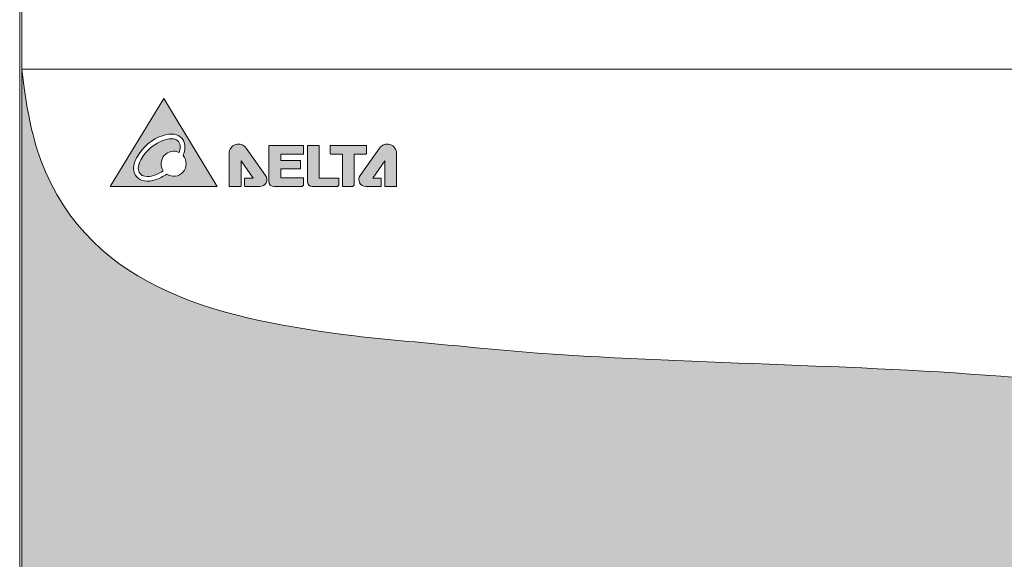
# Model space of a CAD drawing. Header units: millimetres. Extents: x 0 to 560, y 0 to 297.
# Tile 6 of 16: x 379 to 469, y 127 to 176. Entities that reach past the tile are written whole.
import ezdxf

# ---------------------------------------------------------------- set-up
doc = ezdxf.new("R2010")
doc.units = ezdxf.units.MM
doc.layers.get('0').update_dxf_attribs({"linetype": 'CONTINUOUS', "lineweight": 13})
doc.layers.add('Dimension', color=2, linetype='CONTINUOUS', lineweight=9)

msp = doc.modelspace()

# ---------------------------------------------------------------- hatches: boundary and pattern name
at = {"linetype": 'ByBlock'}
h = msp.add_hatch(color=18, dxfattribs=at)
edge = h.paths.add_edge_path()
edge.add_line((379.4999999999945, 171.5500000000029), (379.4999999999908, 90.85000000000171))
edge.add_arc((380.4999999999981, 90.85000000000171), 1, 180, 270)
edge.add_line((380.4999999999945, 89.85000000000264), (393.3999999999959, 89.85000000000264))
edge.add_arc((393.3999999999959, 90.85000000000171), 1, 270, 360)
edge.add_line((394.3999999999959, 90.85000000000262), (394.3999999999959, 102.7500000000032))
edge.add_arc((394.8999999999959, 102.7500000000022), 0.5, 90, 180, ccw=False)
edge.add_line((394.8999999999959, 103.2500000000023), (425.8999999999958, 103.2500000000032))
edge.add_arc((425.8999999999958, 102.7500000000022), 0.5, 0, 90, ccw=False)
edge.add_line((426.3999999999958, 102.7500000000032), (426.3999999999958, 90.85000000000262))
edge.add_arc((427.3999999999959, 90.85000000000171), 1, 180, 270)
edge.add_line((427.3999999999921, 89.85000000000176), (468.1999999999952, 89.85000000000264))
edge.add_arc((468.1999999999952, 90.85000000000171), 1, 270, 360)
edge.add_line((469.1999999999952, 90.85000000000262), (469.1999999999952, 102.7500000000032))
edge.add_arc((469.6999999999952, 102.7500000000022), 0.5, 90, 180, ccw=False)
edge.add_line((469.6999999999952, 103.2500000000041), (510.0999999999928, 103.2500000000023))
edge.add_arc((510.0999999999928, 102.7500000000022), 0.5, 0, 90, ccw=False)
edge.add_line((510.5999999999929, 102.7500000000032), (510.5999999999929, 90.85000000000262))
edge.add_arc((511.5999999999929, 90.85000000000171), 1, 180, 270)
edge.add_line((511.5999999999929, 89.85000000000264), (522.0999999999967, 89.85000000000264))
edge.add_arc((522.0999999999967, 90.85000000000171), 1, 270, 360)
edge.add_line((523.0999999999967, 90.85000000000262), (523.0999999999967, 125.449999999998))
edge.add_spline(control_points=[(523.0999999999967, 125.449999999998), (520.6195278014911, 128.0711685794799), (517.4986139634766, 130.2990989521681), (514.1403322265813, 132.1671852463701)], knot_values=[4.346382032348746, 4.346382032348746, 4.346382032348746, 4.346382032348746, 4.912457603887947, 4.912457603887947, 4.912457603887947, 4.912457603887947], degree=3, periodic=0)
edge.add_arc((512.7050000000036, 130.9999999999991), 1.85, 0.9429759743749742, 39.1173623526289, ccw=False)
edge.add_arc((512.7049999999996, 131), 1.849999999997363, -238.53282465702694, 0.942975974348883, ccw=False)
edge.add_arc((512.7050000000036, 130.9999999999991), 1.85, 84.25433921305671, 121.4671753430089, ccw=False)
edge.add_spline(control_points=[(512.890208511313, 132.8407057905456), (511.2230575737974, 133.7107971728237), (509.5110448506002, 134.4958901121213), (507.8012478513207, 135.1998849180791)], knot_values=[3.999999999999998, 3.999999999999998, 3.999999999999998, 3.999999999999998, 4.276705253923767, 4.276705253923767, 4.276705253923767, 4.276705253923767], degree=3, periodic=0)
edge.add_spline(control_points=[(507.8012478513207, 135.1998849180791), (479.8039719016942, 146.727526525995), (448.8415003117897, 143.3458185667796), (419.3855699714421, 146.3959358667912)], knot_values=[3, 3, 3, 3, 4, 4, 4, 4], degree=3, periodic=0)
edge.add_spline(control_points=[(419.3855699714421, 146.3959358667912), (416.1626810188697, 146.7295935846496), (412.9318683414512, 146.9426728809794), (409.7151805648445, 147.346093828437)], knot_values=[2, 2, 2, 2, 3, 3, 3, 3], degree=3, periodic=0)
edge.add_spline(control_points=[(409.7151805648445, 147.346093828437), (398.204075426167, 148.789589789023), (385.6773554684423, 151.2063258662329), (381.1976948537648, 163.3621810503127)], knot_values=[1, 1, 1, 1, 2, 2, 2, 2], degree=3, periodic=0)
edge.add_spline(control_points=[(381.1976948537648, 163.3621810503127), (381.0387701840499, 163.7930865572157), (380.0918493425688, 166.1465622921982), (379.4999999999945, 171.5500000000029)], knot_values=[0.4642198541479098, 0.4642198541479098, 0.4642198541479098, 0.4642198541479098, 1, 1, 1, 1], degree=3, periodic=0)
edge = h.paths.add_edge_path()
edge.add_spline(control_points=[(379.5047738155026, 171.9974908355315), (379.5031781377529, 171.9971714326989), (379.5015868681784, 171.9968452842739), (379.4999999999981, 171.9965124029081)], knot_values=[0, 0, 0, 0, 0.0009697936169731, 0.0009697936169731, 0.0009697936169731, 0.0009697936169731], degree=3, periodic=0)
at = {"lineweight": 9}
h = msp.add_hatch(color=256, dxfattribs=at)
h.paths.add_polyline_path([(387.5050000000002, 160.8999999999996), (397.2145314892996, 160.8999999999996), (392.3718843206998, 168.8999999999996)])
edge = h.paths.add_edge_path(flags=16)
edge.add_arc((393.2700745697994, 162.9710271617), 1.1372773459, 236.3810211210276, 401.3695137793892)
edge.add_arc((392.1522181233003, 164.5750892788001), 2.147744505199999, 336.6160173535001, 357.4529575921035)
edge.add_arc((393.1729388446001, 164.5296839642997), 1.126014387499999, 357.4529575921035, 442.0094395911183)
edge.add_arc((393.0309081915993, 163.5178738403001), 2.147744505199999, 82.00943959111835, 108.8887866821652)
edge.add_arc((393.7670536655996, 161.3663949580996), 4.4216775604, 108.8887866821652, 150.5736105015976)
edge.add_arc((391.7864861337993, 162.4835895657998), 2.147744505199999, 150.5736105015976, 177.4529575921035)
edge.add_arc((390.7657654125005, 162.5289948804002), 1.126014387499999, 177.4529575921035, 262.0094395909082)
edge.add_arc((390.9077960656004, 163.5408050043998), 2.147744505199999, 262.0094395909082, 288.8887866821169)
edge.add_arc((390.1716505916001, 165.6922838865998), 4.4216775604, 288.8887866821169, 303.94031172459)
h = msp.add_hatch(color=256, dxfattribs=at)
edge = h.paths.add_edge_path()
edge.add_arc((390.1716505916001, 165.6922838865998), 3.9969745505, 288.8887866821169, 302.7061557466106)
edge.add_arc((393.2700745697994, 162.9710271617), 1.1372773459, 63.741999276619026, 214.3685162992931, ccw=False)
edge.add_arc((392.1522181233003, 164.5750892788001), 1.723041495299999, 340.1830411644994, 357.4529575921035)
edge.add_arc((393.1729388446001, 164.5296839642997), 0.7013113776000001, 357.4529575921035, 442.0094395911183)
edge.add_arc((393.0309081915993, 163.5178738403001), 1.723041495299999, 82.00943959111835, 108.8887866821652)
edge.add_arc((393.7670536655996, 161.3663949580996), 3.9969745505, 108.8887866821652, 150.5736105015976)
edge.add_arc((391.7864861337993, 162.4835895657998), 1.723041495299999, 150.5736105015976, 177.4529575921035)
edge.add_arc((390.7657654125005, 162.5289948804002), 0.7013113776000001, 177.4529575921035, 262.0094395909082)
edge.add_arc((390.9077960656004, 163.5408050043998), 1.723041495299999, 262.0094395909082, 288.8887866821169)
h = msp.add_hatch(color=256, dxfattribs=at)
edge = h.paths.add_edge_path()
edge.add_arc((405.0216840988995, 164.5921889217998), 0.0433137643, 1.042204e-10, 89.99999999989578)
edge.add_line((405.0216840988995, 164.6355026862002), (401.9483137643, 164.6355026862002))
edge.add_arc((401.9483137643, 164.5921889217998), 0.0433137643, 90, 180.0000000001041)
edge.add_line((401.9049999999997, 164.5921889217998), (401.9049999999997, 161.3764514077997))
edge.add_arc((402.3814514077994, 161.3764514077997), 0.4764514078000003, 180, 270)
edge.add_line((402.3814514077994, 160.8999999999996), (404.8489677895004, 160.8999999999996))
edge.add_arc((404.8489677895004, 161.1160300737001), 0.2160300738, 270, 360)
edge.add_line((405.0649978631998, 161.1160300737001), (405.0649978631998, 161.6400920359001))
edge.add_arc((405.0216840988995, 161.6400920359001), 0.0433137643, 1.042204e-10, 90)
edge.add_line((405.0216840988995, 161.6834058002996), (403.0057597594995, 161.6834058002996))
edge.add_line((403.0057597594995, 161.6834058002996), (403.0057597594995, 162.4988939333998))
edge.add_line((403.0057597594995, 162.4988939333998), (404.7442878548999, 162.4988939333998))
edge.add_arc((404.7442878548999, 162.5422076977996), 0.0433137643, 269.9999999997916, 359.9999999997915)
edge.add_line((404.7876016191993, 162.5422076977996), (404.7876016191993, 163.2327187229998))
edge.add_arc((404.7442878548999, 163.2327187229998), 0.0433137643, 2.084408e-10, 90)
edge.add_line((404.7442878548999, 163.2760324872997), (403.0057597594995, 163.2760324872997))
edge.add_line((403.0057597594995, 163.2760324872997), (403.0057597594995, 163.8456058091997))
edge.add_line((403.0057597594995, 163.8456058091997), (405.0216840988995, 163.8456058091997))
edge.add_arc((405.0216840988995, 163.8889195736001), 0.0433137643, 269.9999999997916, 359.9999999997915)
edge.add_line((405.0649978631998, 163.8889195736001), (405.0649978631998, 164.5921889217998))
edge = h.paths.add_edge_path()
edge.add_arc((410.7223456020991, 163.8872781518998), 0.0433137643, 269.9999999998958, 359.9999999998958)
edge.add_line((410.7656593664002, 163.8872781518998), (410.7656593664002, 164.5836833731))
edge.add_arc((410.7223456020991, 164.5836833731), 0.0433137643, 1.042204e-10, 90)
edge.add_line((410.7223456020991, 164.6269971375), (407.5242645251, 164.6269971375))
edge.add_arc((407.5242645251, 164.5836833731), 0.0433137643, 90, 180.0000000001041)
edge.add_line((407.4809507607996, 164.5836833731), (407.4809507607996, 163.8872781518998))
edge.add_arc((407.5242645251, 163.8872781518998), 0.0433137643, 179.9999999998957, 270.0000000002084)
edge.add_line((407.5242645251, 163.8439643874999), (408.6050000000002, 163.8439643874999))
edge.add_line((408.6050000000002, 163.8439643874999), (408.6050000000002, 160.9433137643))
edge.add_arc((408.6483137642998, 160.9433137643), 0.0433137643, 179.9999999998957, 270.0000000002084)
edge.add_line((408.6483137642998, 160.8999999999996), (409.4423895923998, 160.8999999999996))
edge.add_arc((409.4423895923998, 161.1160300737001), 0.2160300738, 270, 360)
edge.add_line((409.6584196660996, 161.1160300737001), (409.6584196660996, 163.8439643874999))
edge.add_line((409.6584196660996, 163.8439643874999), (410.7223456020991, 163.8439643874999))
edge = h.paths.add_edge_path()
edge.add_arc((405.4483137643, 164.5894283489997), 0.0433137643, 90, 180.0000000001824)
edge.add_line((405.4049999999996, 164.5894283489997), (405.4049999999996, 161.3462508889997))
edge.add_arc((405.8512508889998, 161.3462508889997), 0.446250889, 180, 270)
edge.add_line((405.8512508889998, 160.8999999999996), (408.0589957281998, 160.8999999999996))
edge.add_arc((408.0589957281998, 161.1160300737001), 0.2160300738, 270, 360)
edge.add_line((408.2750258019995, 161.1160300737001), (408.2750258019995, 161.6317357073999))
edge.add_arc((408.2317120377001, 161.6317357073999), 0.0433137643, 1.042204e-10, 90)
edge.add_line((408.2317120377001, 161.6750494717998), (406.4666267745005, 161.6750494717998))
edge.add_line((406.4666267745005, 161.6750494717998), (406.4666267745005, 164.5894283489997))
edge.add_arc((406.4233130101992, 164.5894283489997), 0.0433137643, 2.084408e-10, 90.0000000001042)
edge.add_line((406.4233130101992, 164.6327421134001), (405.4483137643, 164.6327421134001))
edge = h.paths.add_edge_path()
edge.add_arc((412.6531816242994, 163.8961755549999), 0.8518183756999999, 0, 144.7268804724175)
edge.add_line((411.9577497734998, 164.3880790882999), (410.195498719, 161.8966850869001))
edge.add_arc((410.7113246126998, 161.5318231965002), 0.6318231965, 144.7268804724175, 270)
edge.add_line((410.7113246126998, 160.8999999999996), (412.0535702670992, 160.8999999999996))
edge.add_arc((412.0535702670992, 160.9433137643), 0.0433137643, 269.9999999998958, 359.9999999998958)
edge.add_line((412.0968840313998, 160.9433137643), (412.0968840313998, 161.6315864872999))
edge.add_arc((412.0535702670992, 161.6315864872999), 0.0433137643, 1.042204e-10, 89.99999999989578)
edge.add_line((412.0535702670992, 161.6749002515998), (411.3320983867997, 161.6749002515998))
edge.add_line((411.3320983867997, 161.6749002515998), (412.4241238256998, 163.2454003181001))
edge.add_line((412.4241238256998, 163.2454003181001), (412.4241238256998, 160.9433137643))
edge.add_arc((412.4674375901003, 160.9433137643), 0.0433137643, 179.9999999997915, 270.0000000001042)
edge.add_line((412.4674375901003, 160.8999999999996), (413.4616862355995, 160.8999999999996))
edge.add_arc((413.4616862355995, 160.9433137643), 0.0433137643, 269.9999999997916, 359.9999999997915)
edge.add_line((413.5049999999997, 160.9433137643), (413.5049999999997, 163.8961755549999))
edge = h.paths.add_edge_path()
edge.add_arc((399.1568183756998, 163.8961755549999), 0.8518183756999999, 35.27311952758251, 180)
edge.add_line((398.3049999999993, 163.8961755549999), (398.3049999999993, 160.9433137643))
edge.add_arc((398.3483137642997, 160.9433137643), 0.0433137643, 179.9999999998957, 270.0000000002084)
edge.add_line((398.3483137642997, 160.8999999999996), (399.3425624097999, 160.8999999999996))
edge.add_arc((399.3425624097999, 160.9433137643), 0.0433137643, 269.9999999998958, 360)
edge.add_line((399.3858761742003, 160.9433137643), (399.3858761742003, 163.2454003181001))
edge.add_line((399.3858761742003, 163.2454003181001), (400.4779016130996, 161.6749002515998))
edge.add_line((400.4779016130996, 161.6749002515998), (399.7564297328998, 161.6749002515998))
edge.add_arc((399.7564297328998, 161.6315864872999), 0.0433137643, 90, 180.0000000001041)
edge.add_line((399.7131159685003, 161.6315864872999), (399.7131159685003, 160.9433137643))
edge.add_arc((399.7564297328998, 160.9433137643), 0.0433137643, 179.9999999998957, 270.0000000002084)
edge.add_line((399.7564297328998, 160.8999999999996), (401.0986753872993, 160.8999999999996))
edge.add_arc((401.0986753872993, 161.5318231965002), 0.6318231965, 270, 395.2731195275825)
edge.add_line((401.614501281, 161.8966850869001), (399.8522502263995, 164.3880790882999))
at = {"linetype": 'ByBlock', "lineweight": 9}
h = msp.add_hatch(color=7, dxfattribs=at)
edge = h.paths.add_edge_path()
edge.add_spline(control_points=[(390.9887120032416, 134.0183026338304), (390.9887120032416, 134.0183026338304), (390.982510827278, 133.1442813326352), (390.982510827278, 133.1442813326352), (390.982510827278, 133.1442813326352), (390.9800992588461, 133.1308454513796), (390.9800992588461, 133.1308454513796), (387.7766751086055, 133.1308454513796), (387.6106213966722, 128.9977616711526), (390.9565003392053, 128.9915604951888), (390.9565003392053, 128.9915604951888), (390.9565003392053, 128.127529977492), (390.9565003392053, 128.127529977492), (390.9565003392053, 128.127529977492), (390.9415141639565, 128.127529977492), (390.9415141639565, 128.127529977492), (386.3064796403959, 128.1609474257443), (386.4627148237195, 133.8422581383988), (390.7494499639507, 134.0220922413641), (390.7494499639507, 134.0220922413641), (390.9887120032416, 134.0183026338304), (390.9887120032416, 134.0183026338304)], knot_values=[0, 0, 0, 0, 1, 1, 1, 2, 2, 2, 3, 3, 3, 4, 4, 4, 5, 5, 5, 6, 6, 6, 7, 7, 7, 7], degree=3, periodic=0)
edge = h.paths.add_edge_path()
edge.add_spline(control_points=[(394.4152062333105, 132.7946039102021), (394.4152062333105, 132.4831670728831), (394.1271960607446, 132.2323639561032), (393.7744180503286, 132.2323639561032), (393.4209510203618, 132.2323639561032), (393.1336298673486, 132.4831670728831), (393.1336298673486, 132.7946039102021), (393.1336298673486, 133.1032846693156), (393.4209510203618, 133.3568438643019), (393.7744180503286, 133.3568438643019), (394.1271960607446, 133.3568438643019), (394.4152062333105, 133.1032846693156), (394.4152062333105, 132.7946039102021)], knot_values=[0, 0, 0, 0, 1, 1, 1, 2, 2, 2, 3, 3, 3, 4, 4, 4, 4], degree=3, periodic=0)
h.paths.add_polyline_path([(400.0353664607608, 134.0355281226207), (400.0353664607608, 132.2413212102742), (399.6412472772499, 132.2413212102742), (399.6412472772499, 134.0355281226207)])
h.paths.add_polyline_path([(399.4283402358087, 134.0355281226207), (399.4283402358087, 132.2413212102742), (399.0328430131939, 132.2413212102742), (399.0328430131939, 134.0355281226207)])
edge = h.paths.add_edge_path()
edge.add_spline(control_points=[(396.2521323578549, 131.0810122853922), (396.2521323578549, 131.0810122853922), (396.7992138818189, 130.5711378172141), (396.7992138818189, 130.5711378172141)], knot_values=[10, 10, 10, 10, 11, 11, 11, 11], degree=3, periodic=0)
edge.add_spline(control_points=[(396.7992138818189, 130.5711378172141), (396.7992138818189, 130.5711378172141), (397.1678393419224, 130.2280060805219), (397.1678393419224, 130.2280060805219)], knot_values=[0, 0, 0, 0, 1, 1, 1, 1], degree=3, periodic=0)
edge.add_spline(control_points=[(397.1678393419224, 130.2280060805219), (397.1678393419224, 130.2280060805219), (397.1835916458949, 130.2132960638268), (397.2097737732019, 130.1888463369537)], knot_values=[1, 1, 1, 1, 1.16894292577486, 1.16894292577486, 1.16894292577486, 1.16894292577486], degree=3, periodic=0)
edge.add_spline(control_points=[(397.2097737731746, 130.1888463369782), (397.7702529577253, 131.4095110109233), (396.9634600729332, 133.1008731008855), (394.9145731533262, 133.1008731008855), (394.9145731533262, 133.1008731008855), (394.9119893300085, 133.1156870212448), (394.9119893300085, 133.1156870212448), (394.9119893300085, 133.1156870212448), (394.9069939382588, 133.9872967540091), (394.9069939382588, 133.9872967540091), (394.9069939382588, 133.9872967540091), (395.145050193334, 133.9910863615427), (395.145050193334, 133.9910863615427), (398.0606676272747, 133.8687724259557), (399.0655063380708, 131.2008253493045), (397.9516628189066, 129.4965652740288)], knot_values=[5.319851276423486, 5.319851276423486, 5.319851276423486, 5.319851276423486, 5.959478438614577, 5.959478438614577, 5.959478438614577, 6.959478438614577, 6.959478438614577, 6.959478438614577, 7.959478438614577, 7.959478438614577, 7.959478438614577, 8.959478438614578, 8.959478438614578, 8.959478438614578, 9.639627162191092, 9.639627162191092, 9.639627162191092, 9.639627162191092], degree=3, periodic=0)
edge.add_spline(control_points=[(397.9516628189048, 129.4965652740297), (398.0986172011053, 129.3596634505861), (398.261141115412, 129.2082571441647), (398.2611411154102, 129.2082571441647)], knot_values=[2.452100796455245, 2.452100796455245, 2.452100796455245, 2.452100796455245, 3, 3, 3, 3], degree=3, periodic=0)
edge.add_spline(control_points=[(398.2611411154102, 129.2082571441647), (398.2611411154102, 129.2082571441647), (398.8226920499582, 128.6846022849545), (398.8226920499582, 128.6846022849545)], knot_values=[3, 3, 3, 3, 4, 4, 4, 4], degree=3, periodic=0)
edge.add_spline(control_points=[(398.8226920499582, 128.6846022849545), (398.8226920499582, 128.6846022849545), (398.4072132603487, 128.2388066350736), (398.4072132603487, 128.2388066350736)], knot_values=[4, 4, 4, 4, 5, 5, 5, 5], degree=3, periodic=0)
edge.add_spline(control_points=[(398.4072132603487, 128.2388066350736), (398.1991293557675, 128.0169423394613), (397.8699502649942, 127.9900705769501), (397.6866710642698, 128.1609474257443)], knot_values=[5, 5, 5, 5, 6, 6, 6, 6], degree=3, periodic=0)
edge.add_spline(control_points=[(397.6866710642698, 128.1609474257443), (397.5020138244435, 128.3318242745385), (397.4710079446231, 128.3628301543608), (397.4710079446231, 128.3628301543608)], knot_values=[6, 6, 6, 6, 7, 7, 7, 7], degree=3, periodic=0)
edge.add_spline(control_points=[(397.4710079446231, 128.3628301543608), (397.4710079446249, 128.3628301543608), (397.3268687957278, 128.4970567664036), (397.1290829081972, 128.6812407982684)], knot_values=[7, 7, 7, 7, 7.313906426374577, 7.313906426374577, 7.313906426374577, 7.313906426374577], degree=3, periodic=0)
edge.add_spline(control_points=[(397.1290829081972, 128.6812407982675), (396.5840037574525, 128.3255875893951), (395.8602901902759, 128.1027957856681), (394.9529859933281, 128.0965240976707), (394.9529859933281, 128.0965240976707), (394.9379998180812, 128.0965240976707), (394.9379998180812, 128.0965240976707), (394.9379998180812, 128.0965240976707), (394.9379998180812, 128.9605546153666), (394.9379998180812, 128.9605546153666), (395.5534977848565, 128.961694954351), (396.0501553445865, 129.1024241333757), (396.4309470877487, 129.3313653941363)], knot_values=[2.816109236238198, 2.816109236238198, 2.816109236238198, 2.816109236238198, 3.011858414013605, 3.011858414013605, 3.011858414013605, 4.011858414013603, 4.011858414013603, 4.011858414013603, 5.011858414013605, 5.011858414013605, 5.011858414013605, 5.195749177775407, 5.195749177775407, 5.195749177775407, 5.195749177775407], degree=3, periodic=0)
edge.add_spline(control_points=[(396.4309470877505, 129.3313653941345), (396.1928624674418, 129.5530767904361), (396.0082194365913, 129.7250218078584), (396.0082194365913, 129.7250218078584)], knot_values=[7.64471596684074, 7.64471596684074, 7.64471596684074, 7.64471596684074, 8, 8, 8, 8], degree=3, periodic=0)
edge.add_spline(control_points=[(396.0082194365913, 129.7250218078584), (396.0082194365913, 129.7250218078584), (395.4618269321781, 130.2342072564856), (395.4618269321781, 130.2342072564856)], knot_values=[8, 8, 8, 8, 9, 9, 9, 9], degree=3, periodic=0)
edge.add_spline(control_points=[(395.4618269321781, 130.2342072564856), (395.4618269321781, 130.2342072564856), (396.2521323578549, 131.0810122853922), (396.2521323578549, 131.0810122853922)], knot_values=[9, 9, 9, 9, 10, 10, 10, 10], degree=3, periodic=0)
edge = h.paths.add_edge_path()
edge.add_spline(control_points=[(394.3518164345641, 131.6232706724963), (394.3518164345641, 131.6232706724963), (394.3518164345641, 130.8756844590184), (394.3518164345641, 130.8756844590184)], knot_values=[10, 10, 10, 10, 11, 11, 11, 11], degree=3, periodic=0)
edge.add_spline(control_points=[(394.3518164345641, 130.8756844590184), (394.3518164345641, 130.8756844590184), (394.3518164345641, 130.371322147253), (394.3518164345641, 130.371322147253)], knot_values=[0, 0, 0, 0, 1, 1, 1, 1], degree=3, periodic=0)
edge.add_spline(control_points=[(394.3518164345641, 130.371322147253), (394.3518164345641, 130.371322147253), (394.3518164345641, 129.6161567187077), (394.3518164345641, 129.6161567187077)], knot_values=[1, 1, 1, 1, 2, 2, 2, 2], degree=3, periodic=0)
edge.add_spline(control_points=[(394.3518164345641, 129.6161567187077), (394.3518164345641, 129.6161567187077), (394.3518164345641, 128.8768387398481), (394.3518164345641, 128.8768387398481)], knot_values=[2, 2, 2, 2, 3, 3, 3, 3], degree=3, periodic=0)
edge.add_spline(control_points=[(394.3518164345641, 128.8768387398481), (394.3518164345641, 128.8768387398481), (394.3518164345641, 128.1078929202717), (394.3518164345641, 128.1078929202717)], knot_values=[3, 3, 3, 3, 4, 4, 4, 4], degree=3, periodic=0)
edge.add_spline(control_points=[(394.3518164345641, 128.1078929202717), (394.3518164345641, 128.1078929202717), (393.7427231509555, 128.1078929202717), (393.7427231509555, 128.1078929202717)], knot_values=[4, 4, 4, 4, 5, 5, 5, 5], degree=3, periodic=0)
edge.add_spline(control_points=[(393.7427231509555, 128.1078929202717), (393.4381765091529, 128.1078929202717), (393.1935745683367, 128.3318242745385), (393.1935745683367, 128.5819383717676), (393.1935745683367, 128.8334305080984), (393.1935745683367, 128.8768387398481), (393.1935745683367, 128.8768387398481)], knot_values=[5, 5, 5, 5, 6, 6, 6, 7, 7, 7, 7], degree=3, periodic=0)
edge.add_spline(control_points=[(393.1935745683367, 128.8768387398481), (393.1935745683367, 128.8768387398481), (393.1935745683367, 130.8756844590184), (393.1935745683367, 130.8756844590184)], knot_values=[7, 7, 7, 7, 8, 8, 8, 8], degree=3, periodic=0)
edge.add_spline(control_points=[(393.1935745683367, 130.8756844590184), (393.1935745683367, 130.8756844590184), (393.1935745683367, 131.6232706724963), (393.1935745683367, 131.6232706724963)], knot_values=[8, 8, 8, 8, 9, 9, 9, 9], degree=3, periodic=0)
edge.add_spline(control_points=[(393.1935745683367, 131.6232706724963), (393.1935745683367, 131.6232706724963), (394.3518164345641, 131.6232706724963), (394.3518164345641, 131.6232706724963)], knot_values=[9, 9, 9, 9, 10, 10, 10, 10], degree=3, periodic=0)
edge = h.paths.add_edge_path()
edge.add_spline(control_points=[(392.6657855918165, 134.0499975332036), (392.6657855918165, 134.0499975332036), (392.6657855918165, 132.7842686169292), (392.6657855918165, 132.7842686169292)], knot_values=[10, 10, 10, 10, 11, 11, 11, 11], degree=3, periodic=0)
edge.add_spline(control_points=[(392.6657855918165, 132.7842686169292), (392.6657855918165, 132.7842686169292), (392.6657855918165, 131.926439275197), (392.6657855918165, 131.926439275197)], knot_values=[0, 0, 0, 0, 1, 1, 1, 1], degree=3, periodic=0)
edge.add_spline(control_points=[(392.6657855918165, 131.926439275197), (392.6657855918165, 131.926439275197), (392.6657855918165, 130.6469299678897), (392.6657855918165, 130.6469299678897)], knot_values=[1, 1, 1, 1, 2, 2, 2, 2], degree=3, periodic=0)
edge.add_spline(control_points=[(392.6657855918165, 130.6469299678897), (392.6657855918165, 130.6469299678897), (392.6657855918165, 129.3929143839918), (392.6657855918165, 129.3929143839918)], knot_values=[2, 2, 2, 2, 3, 3, 3, 3], degree=3, periodic=0)
edge.add_spline(control_points=[(392.6657855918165, 129.3929143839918), (392.6657855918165, 129.3929143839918), (392.6657855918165, 128.0872223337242), (392.6657855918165, 128.0872223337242)], knot_values=[3, 3, 3, 3, 4, 4, 4, 4], degree=3, periodic=0)
edge.add_spline(control_points=[(392.6657855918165, 128.0872223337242), (392.6657855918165, 128.0872223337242), (392.0560032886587, 128.0872223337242), (392.0560032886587, 128.0872223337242)], knot_values=[4, 4, 4, 4, 5, 5, 5, 5], degree=3, periodic=0)
edge.add_spline(control_points=[(392.0560032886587, 128.0872223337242), (391.752834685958, 128.0872223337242), (391.5089217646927, 128.4675611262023), (391.5089217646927, 128.8919971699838), (391.5089217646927, 129.3191892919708), (391.5089217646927, 129.3929143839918), (391.5089217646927, 129.3929143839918)], knot_values=[5, 5, 5, 5, 6, 6, 6, 7, 7, 7, 7], degree=3, periodic=0)
edge.add_spline(control_points=[(391.5089217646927, 129.3929143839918), (391.5089217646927, 129.3929143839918), (391.5089217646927, 132.7842686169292), (391.5089217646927, 132.7842686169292)], knot_values=[7, 7, 7, 7, 8, 8, 8, 8], degree=3, periodic=0)
edge.add_spline(control_points=[(391.5089217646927, 132.7842686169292), (391.5089217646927, 132.7842686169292), (391.5089217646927, 134.0499975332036), (391.5089217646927, 134.0499975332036)], knot_values=[8, 8, 8, 8, 9, 9, 9, 9], degree=3, periodic=0)
edge.add_spline(control_points=[(391.5089217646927, 134.0499975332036), (391.5089217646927, 134.0499975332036), (392.6657855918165, 134.0499975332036), (392.6657855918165, 134.0499975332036)], knot_values=[9, 9, 9, 9, 10, 10, 10, 10], degree=3, periodic=0)

# ---------------------------------------------------------------- linework, layer by layer
at = {"linetype": 'ByBlock'}
for p, q in [((379.3000000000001, 88), (379.3000000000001, 209)), ((379.4999999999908, 171.5500000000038), (379.4999999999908, 206.1500000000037)), ((379.4999999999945, 171.5500000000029), (379.4999999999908, 90.85000000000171)), ((379.4999999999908, 171.5500000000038), (523.0999999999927, 171.5500000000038))]:
    msp.add_line(p, q, dxfattribs=at)
at = {"lineweight": 9}
for p, q in [((392.3718843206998, 168.8999999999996), (387.5050000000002, 160.8999999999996)), ((397.2145314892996, 160.8999999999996), (392.3718843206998, 168.8999999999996)), ((401.9049999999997, 164.5921889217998), (401.9049999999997, 161.3764514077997)), ((405.0216840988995, 164.6355026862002), (401.9483137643, 164.6355026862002)), ((405.0649978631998, 163.8889195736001), (405.0649978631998, 164.5921889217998)), ((405.4049999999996, 164.5894283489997), (405.4049999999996, 161.3462508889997)), ((406.4233130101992, 164.6327421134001), (405.4483137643, 164.6327421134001)), ((406.4666267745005, 161.6750494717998), (406.4666267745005, 164.5894283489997)), ((407.4809507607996, 164.5836833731), (407.4809507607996, 163.8872781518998)), ((410.7223456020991, 164.6269971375), (407.5242645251, 164.6269971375)), ((410.7656593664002, 163.8872781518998), (410.7656593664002, 164.5836833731)), ((398.3049999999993, 163.8961755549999), (398.3049999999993, 160.9433137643)), ((401.614501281, 161.8966850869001), (399.8522502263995, 164.3880790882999)), ((403.0057597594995, 163.2760324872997), (403.0057597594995, 163.8456058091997)), ((403.0057597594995, 163.8456058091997), (405.0216840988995, 163.8456058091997)), ((407.5242645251, 163.8439643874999), (408.6050000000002, 163.8439643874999)), ((408.6050000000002, 163.8439643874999), (408.6050000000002, 160.9433137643)), ((409.6584196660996, 161.1160300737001), (409.6584196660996, 163.8439643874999)), ((409.6584196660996, 163.8439643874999), (410.7223456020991, 163.8439643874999)), ((411.9577497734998, 164.3880790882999), (410.195498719, 161.8966850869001)), ((413.5049999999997, 160.9433137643), (413.5049999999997, 163.8961755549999)), ((399.3858761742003, 160.9433137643), (399.3858761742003, 163.2454003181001)), ((399.3858761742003, 163.2454003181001), (400.4779016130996, 161.6749002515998)), ((404.7442878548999, 163.2760324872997), (403.0057597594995, 163.2760324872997)), ((404.7876016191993, 162.5422076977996), (404.7876016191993, 163.2327187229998)), ((411.3320983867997, 161.6749002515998), (412.4241238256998, 163.2454003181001)), ((412.4241238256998, 163.2454003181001), (412.4241238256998, 160.9433137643)), ((403.0057597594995, 161.6834058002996), (403.0057597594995, 162.4988939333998)), ((403.0057597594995, 162.4988939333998), (404.7442878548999, 162.4988939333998)), ((387.5050000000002, 160.8999999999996), (397.2145314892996, 160.8999999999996)), ((398.3483137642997, 160.8999999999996), (399.3425624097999, 160.8999999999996)), ((399.7131159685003, 161.6315864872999), (399.7131159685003, 160.9433137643)), ((400.4779016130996, 161.6749002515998), (399.7564297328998, 161.6749002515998)), ((399.7564297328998, 160.8999999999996), (401.0986753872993, 160.8999999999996)), ((402.3814514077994, 160.8999999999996), (404.8489677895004, 160.8999999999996)), ((405.0216840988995, 161.6834058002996), (403.0057597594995, 161.6834058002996)), ((405.0649978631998, 161.1160300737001), (405.0649978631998, 161.6400920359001)), ((405.8512508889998, 160.8999999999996), (408.0589957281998, 160.8999999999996)), ((408.2317120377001, 161.6750494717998), (406.4666267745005, 161.6750494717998)), ((408.2750258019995, 161.1160300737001), (408.2750258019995, 161.6317357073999)), ((408.6483137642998, 160.8999999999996), (409.4423895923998, 160.8999999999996)), ((410.7113246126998, 160.8999999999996), (412.0535702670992, 160.8999999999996)), ((412.0535702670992, 161.6749002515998), (411.3320983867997, 161.6749002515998)), ((412.0968840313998, 160.9433137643), (412.0968840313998, 161.6315864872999)), ((412.4674375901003, 160.8999999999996), (413.4616862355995, 160.8999999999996))]:
    msp.add_line(p, q, dxfattribs=at)
for centre, radius, start, end in [((393.7670536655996, 161.3663949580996), 4.4216775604, 108.8887866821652, 150.5736105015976), ((393.0309081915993, 163.5178738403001), 2.147744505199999, 82.00943959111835, 108.8887866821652), ((393.1729388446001, 164.5296839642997), 1.126014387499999, 357.4529575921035, 82.00943959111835), ((393.7670536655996, 161.3663949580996), 3.9969745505, 108.8887866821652, 150.5736105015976), ((393.0309081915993, 163.5178738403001), 1.723041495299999, 82.00943959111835, 108.8887866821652), ((393.1729388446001, 164.5296839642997), 0.7013113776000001, 357.4529575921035, 82.00943959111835), ((392.1522181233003, 164.5750892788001), 1.723041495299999, 340.1830411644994, 357.4529575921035), ((392.1522181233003, 164.5750892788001), 2.147744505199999, 336.6160173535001, 357.4529575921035), ((399.1568183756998, 163.8961755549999), 0.8518183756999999, 35.27311952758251, 180), ((401.9483137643, 164.5921889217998), 0.0433137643, 90, 180.0000000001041), ((405.0216840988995, 164.5921889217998), 0.0433137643, 1.042204e-10, 89.99999999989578), ((405.4483137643, 164.5894283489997), 0.0433137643, 90, 180.0000000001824), ((406.4233130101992, 164.5894283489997), 0.0433137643, 2.084408e-10, 90.0000000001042), ((407.5242645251, 164.5836833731), 0.0433137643, 90, 180.0000000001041), ((410.7223456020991, 164.5836833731), 0.0433137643, 1.042204e-10, 90), ((412.6531816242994, 163.8961755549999), 0.8518183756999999, 0, 144.7268804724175), ((391.7864861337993, 162.4835895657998), 2.147744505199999, 150.5736105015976, 177.4529575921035), ((393.2700745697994, 162.9710271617), 1.1372773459, 63.74199927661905, 214.3685162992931), ((393.2700745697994, 162.9710271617), 1.1372773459, 236.3810211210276, 41.36951377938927), ((405.0216840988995, 163.8889195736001), 0.0433137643, 269.9999999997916, 359.9999999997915), ((407.5242645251, 163.8872781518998), 0.0433137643, 179.9999999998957, 270.0000000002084), ((410.7223456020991, 163.8872781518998), 0.0433137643, 269.9999999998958, 359.9999999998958), ((391.7864861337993, 162.4835895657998), 1.723041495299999, 150.5736105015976, 177.4529575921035), ((404.7442878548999, 163.2327187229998), 0.0433137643, 2.084408e-10, 90), ((390.7657654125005, 162.5289948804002), 1.126014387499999, 177.4529575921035, 262.0094395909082), ((390.7657654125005, 162.5289948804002), 0.7013113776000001, 177.4529575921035, 262.0094395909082), ((390.9077960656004, 163.5408050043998), 1.723041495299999, 262.0094395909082, 288.8887866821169), ((390.1716505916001, 165.6922838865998), 3.9969745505, 288.8887866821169, 302.7061557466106), ((390.1716505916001, 165.6922838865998), 4.4216775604, 288.8887866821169, 303.94031172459), ((401.0986753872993, 161.5318231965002), 0.6318231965, 270, 35.27311952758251), ((404.7442878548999, 162.5422076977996), 0.0433137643, 269.9999999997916, 359.9999999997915), ((410.7113246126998, 161.5318231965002), 0.6318231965, 144.7268804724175, 270), ((390.9077960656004, 163.5408050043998), 2.147744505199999, 262.0094395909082, 288.8887866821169), ((398.3483137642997, 160.9433137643), 0.0433137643, 179.9999999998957, 270.0000000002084), ((399.3425624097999, 160.9433137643), 0.0433137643, 269.9999999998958, 0), ((399.7564297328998, 161.6315864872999), 0.0433137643, 90, 180.0000000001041), ((399.7564297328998, 160.9433137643), 0.0433137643, 179.9999999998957, 270.0000000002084), ((402.3814514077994, 161.3764514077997), 0.4764514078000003, 180, 270), ((404.8489677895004, 161.1160300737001), 0.2160300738, 270, 0), ((405.0216840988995, 161.6400920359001), 0.0433137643, 1.042204e-10, 90), ((405.8512508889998, 161.3462508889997), 0.446250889, 180, 270), ((408.0589957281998, 161.1160300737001), 0.2160300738, 270, 0), ((408.2317120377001, 161.6317357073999), 0.0433137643, 1.042204e-10, 90), ((408.6483137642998, 160.9433137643), 0.0433137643, 179.9999999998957, 270.0000000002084), ((409.4423895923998, 161.1160300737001), 0.2160300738, 270, 0), ((412.0535702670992, 161.6315864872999), 0.0433137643, 1.042204e-10, 89.99999999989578), ((412.0535702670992, 160.9433137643), 0.0433137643, 269.9999999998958, 359.9999999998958), ((412.4674375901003, 160.9433137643), 0.0433137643, 179.9999999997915, 270.0000000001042), ((413.4616862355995, 160.9433137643), 0.0433137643, 269.9999999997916, 359.9999999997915)]:
    msp.add_arc(centre, radius, start, end, dxfattribs=at)
at = {"linetype": 'ByBlock'}
for points in [[(379.4999999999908, 171.5500000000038), (380.0918493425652, 166.1465622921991), (381.0387701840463, 163.7930865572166), (381.1976948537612, 163.3621810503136)], [(379.4999999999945, 171.5500000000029), (380.0918493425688, 166.1465622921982), (381.0387701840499, 163.7930865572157), (381.1976948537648, 163.3621810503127)], [(381.1976948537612, 163.3621810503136), (385.6773554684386, 151.2063258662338), (398.2040754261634, 148.7895897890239), (409.7151805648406, 147.3460938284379)], [(381.1976948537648, 163.3621810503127), (385.6773554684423, 151.2063258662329), (398.204075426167, 148.789589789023), (409.7151805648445, 147.346093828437)], [(409.7151805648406, 147.3460938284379), (412.9318683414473, 146.9426728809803), (416.1626810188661, 146.7295935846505), (419.3855699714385, 146.3959358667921)], [(409.7151805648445, 147.346093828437), (412.9318683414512, 146.9426728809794), (416.1626810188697, 146.7295935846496), (419.3855699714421, 146.3959358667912)], [(419.3855699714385, 146.3959358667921), (448.8415003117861, 143.3458185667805), (479.8039719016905, 146.7275265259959), (507.8012478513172, 135.19988491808)], [(419.3855699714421, 146.3959358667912), (448.8415003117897, 143.3458185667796), (479.8039719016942, 146.727526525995), (507.8012478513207, 135.1998849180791)]]:
    msp.add_open_spline(points, degree=3, dxfattribs=at)
at = {"layer": 'Dimension', "color": 142}
msp.add_open_spline([(379.5047738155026, 171.9974908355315), (379.5031781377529, 171.9971714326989), (379.5015868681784, 171.9968452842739), (379.4999999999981, 171.9965124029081)], degree=3, dxfattribs=at)

doc.saveas('drawing.dxf')
